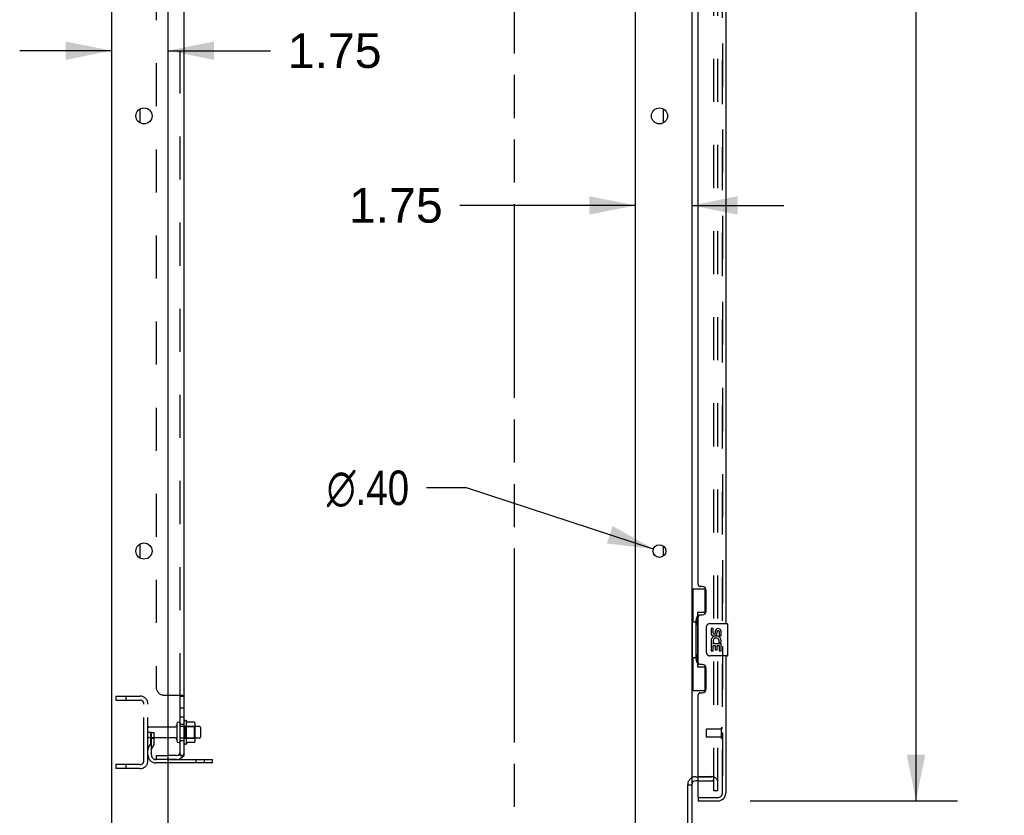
# Model space of a CAD drawing. Header units: inches. Extents: x 0 to 243, y 0 to 157.
# Tile 4 of 28: x 28 to 59, y 54 to 79. Entities that reach past the tile are written whole.
import ezdxf

# ---------------------------------------------------------------- set-up
doc = ezdxf.new("R2010")
doc.units = ezdxf.units.IN
doc.header["$LTSCALE"] = 13.357143
doc.header["$MEASUREMENT"] = 0
doc.linetypes.add('HIDDEN', pattern=[0.2, 0.1, -0.1])
doc.linetypes.add('PHANTOM', pattern=[0.8, 0.45, -0.05, 0.1, -0.05, 0.1, -0.05])
doc.layers.get('0').update_dxf_attribs({"linetype": 'CONTINUOUS'})
for name, color, linetype in [('DEFAULT_2', 8, 'HIDDEN'), ('DIMENSIONS', 7, 'CONTINUOUS'), ('DOOR_3_ASSEMBLY', 7, 'CONTINUOUS'), ('MAIN_DOOR_ASSEMBLY', 7, 'CONTINUOUS'), ('SUBPANELS', 7, 'CONTINUOUS')]:
    doc.layers.add(name, color=color, linetype=linetype)
doc.styles.get("Standard").update_dxf_attribs({"font": 'arial.ttf'})
doc.styles.add('TEXTSTYLE_1', font='gdt', dxfattribs={"width": 0.8})
doc.dimstyles.new('DIMSTYLE_1', dxfattribs={"dimtxt": 1.071429, "dimasz": 1.428571, "dimexe": 0.09, "dimexo": 0.07, "dimgap": 0.0375, "dimtad": 0, "dimtih": 1, "dimtoh": 1, "dimzin": 4, "dimdsep": 46, "dimtxsty": 'Standard', "dimblk": '_FILLED', "dimblk1": '_FILLED', "dimblk2": '_FILLED', "dimcen": 0.09, "dimazin": 1, "dimtfac": 1, "dimtdec": 3, "dimtofl": 0, "dimtmove": 0, "dimatfit": 3, "dimldrblk": '_FILLED', "dimfxl": 0, "dimtolj": 1, "dimtzin": 4, "dimarcsym": 0})
doc.dimstyles.new('DIMSTYLE_2', dxfattribs={"dimtxt": 1.071429, "dimasz": 1.428571, "dimexe": 0.09, "dimexo": 0.07, "dimgap": 0.09, "dimtad": 0, "dimtih": 1, "dimtoh": 1, "dimzin": 4, "dimdsep": 46, "dimtxsty": 'Standard', "dimblk": '_FILLED', "dimblk1": '_FILLED', "dimblk2": '_FILLED', "dimcen": 0.09, "dimazin": 1, "dimtfac": 1, "dimtdec": 3, "dimtofl": 0, "dimtmove": 0, "dimatfit": 1, "dimldrblk": '_FILLED', "dimfxl": 0, "dimtolj": 1, "dimtzin": 4, "dimarcsym": 0})

# ---------------------------------------------------------------- blocks, each defined once
blk = doc.blocks.new('_FILLED')
at = {"color": 0, "linetype": 'ByBlock'}
blk.add_solid([(0, 0), (-1, 0.2), (-1, -0.2)], dxfattribs=at)
blk = doc.blocks.new('*D11')
at = {"layer": 'DIMENSIONS', "color": 2, "linetype": 'Continuous'}
for p, q in [((51.022, 128.85), (57.459, 128.85)), ((56.173, 128.85), (56.173, 93.493)), ((56.173, 54.35), (56.173, 89.743)), ((51.022, 54.35), (57.459, 54.35))]:
    blk.add_line(p, q, dxfattribs=at)
at = {"layer": 'DIMENSIONS', "color": 2, "linetype": 'Continuous', "xscale": 1.4285714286, "yscale": 1.4285714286, "zscale": 1.4285714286}
for p, rotation in [((56.173, 128.85), 90), ((56.173, 54.35), 270)]:
    blk.add_blockref('_FILLED', p, dxfattribs=dict(at, rotation=rotation))
at = {"layer": 'DIMENSIONS', "color": 2, "linetype": 'Continuous', "insert": (56.173, 92.958), "char_height": 1.0714, "width": 5.48062, "attachment_point": 2, "line_spacing_factor": 0.9}
blk.add_mtext('74.50\\PDOORS', dxfattribs=at)
blk = doc.blocks.new('*D32')
at = {"layer": 'DIMENSIONS', "color": 2, "linetype": 'Continuous'}
for p, q in [((31.211, 77.623), (28.354, 77.623)), ((32.961, 77.623), (36.138, 77.623))]:
    blk.add_line(p, q, dxfattribs=at)
at = {"layer": 'DIMENSIONS', "color": 2, "linetype": 'Continuous', "xscale": 1.4285714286, "yscale": 1.4285714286, "zscale": 1.4285714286}
blk.add_blockref('_FILLED', (31.211, 77.623), dxfattribs=at)
at = {"layer": 'DIMENSIONS', "color": 2, "linetype": 'Continuous', "xscale": 1.4285714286, "yscale": 1.4285714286, "zscale": 1.4285714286, "rotation": 180}
blk.add_blockref('_FILLED', (32.961, 77.623), dxfattribs=at)
at = {"layer": 'DIMENSIONS', "color": 2, "linetype": 'Continuous', "insert": (36.674, 78.159), "char_height": 1.0714, "width": 2.91158, "attachment_point": 1, "line_spacing_factor": 0.9}
blk.add_mtext('1.75', dxfattribs=at)
blk = doc.blocks.new('*D33')
at = {"layer": 'DIMENSIONS', "color": 2, "linetype": 'Continuous'}
for p, q in [((42.226, 64.062), (40.976, 64.062)), ((48.023, 62.162), (42.226, 64.062))]:
    blk.add_line(p, q, dxfattribs=at)
at = {"layer": 'DIMENSIONS', "color": 2, "linetype": 'Continuous', "xscale": 1.4285714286, "yscale": 1.4285714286, "zscale": 1.4285714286, "rotation": 341.8522131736}
blk.add_blockref('_FILLED', (48.023, 62.162), dxfattribs=at)
at = {"layer": 'DIMENSIONS', "color": 2, "linetype": 'Continuous', "insert": (40.44, 64.598), "char_height": 1.07143, "width": 3.5077, "attachment_point": 3, "line_spacing_factor": 0.9, "style": 'TEXTSTYLE_1'}
blk.add_mtext('{\\fgdt;n}\\fArial;.40', dxfattribs=at)
blk = doc.blocks.new('*D34')
at = {"layer": 'DIMENSIONS', "color": 2, "linetype": 'Continuous'}
for p, q in [((47.461, 72.823), (42.019, 72.823)), ((49.211, 72.823), (52.068, 72.823))]:
    blk.add_line(p, q, dxfattribs=at)
at = {"layer": 'DIMENSIONS', "color": 2, "linetype": 'Continuous', "xscale": 1.4285714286, "yscale": 1.4285714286, "zscale": 1.4285714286}
blk.add_blockref('_FILLED', (47.461, 72.823), dxfattribs=at)
at = {"layer": 'DIMENSIONS', "color": 2, "linetype": 'Continuous', "xscale": 1.4285714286, "yscale": 1.4285714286, "zscale": 1.4285714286, "rotation": 180}
blk.add_blockref('_FILLED', (49.211, 72.823), dxfattribs=at)
at = {"layer": 'DIMENSIONS', "color": 2, "linetype": 'Continuous', "insert": (41.483, 73.359), "char_height": 1.0714, "width": 2.91158, "attachment_point": 3, "line_spacing_factor": 0.9}
blk.add_mtext('1.75', dxfattribs=at)

msp = doc.modelspace()

# ---------------------------------------------------------------- linework, layer by layer
at = {"color": 7, "linetype": 'PHANTOM'}
msp.add_line((43.711, 45.48), (43.711, 134.78), dxfattribs=at)
at = {"color": 7, "linetype": 'Continuous'}
for p, q in [((31.211, 47.725), (31.211, 131.475)), ((32.961, 49.725), (32.961, 128.1)), ((47.461, 128.1), (47.461, 49.725)), ((49.211, 128.319), (49.211, 54.881)), ((48.336, 75.384), (48.336, 75.817)), ((48.336, 61.947), (48.336, 62.253)), ((33.167, 56.641), (32.961, 56.641)), ((33.23, 56.74), (33.23, 56.211)), ((33.531, 56.119), (33.531, 56.831)), ((33.549, 56.799), (33.549, 56.799)), ((33.776, 56.794), (33.557, 56.794)), ((33.777, 56.794), (33.776, 56.794)), ((33.797, 56.219), (33.797, 56.731)), ((33.931, 56.658), (33.797, 56.658)), ((33.961, 56.628), (33.961, 56.322)), ((33.167, 56.309), (32.961, 56.309)), ((33.931, 56.292), (33.797, 56.292)), ((33.776, 56.156), (33.557, 56.156)), ((34.336, 55.527), (34.336, 55.631)), ((34.336, 55.527), (32.961, 55.527)), ((49.336, 55.1), (49.415, 55.1)), ((49.086, 47.85), (49.086, 54.844)), ((49.092, 54.85), (49.211, 54.85)), ((49.211, 54.85), (49.211, 47.85)), ((49.415, 54.975), (49.336, 54.975))]:
    msp.add_line(p, q, dxfattribs=at)
at = {"color": 3, "linetype": 'Continuous'}
for p, q in [((32.086, 75.817), (32.086, 75.384)), ((32.086, 62.317), (32.086, 61.884)), ((32.961, 55.631), (34.336, 55.631))]:
    msp.add_line(p, q, dxfattribs=at)
at = {"color": 7, "linetype": 'Continuous'}
for points in [[(33.557, 56.794), (33.556, 56.794), (33.555, 56.794), (33.554, 56.795), (33.553, 56.795), (33.552, 56.795), (33.552, 56.796), (33.551, 56.796), (33.551, 56.796), (33.551, 56.797), (33.55, 56.797), (33.55, 56.797), (33.55, 56.798), (33.549, 56.798), (33.549, 56.798), (33.549, 56.798), (33.549, 56.799), (33.549, 56.799)], [(33.785, 56.788), (33.784, 56.789), (33.783, 56.791), (33.782, 56.792), (33.78, 56.793), (33.779, 56.793), (33.777, 56.794)], [(33.549, 56.151), (33.549, 56.151), (33.549, 56.151), (33.549, 56.152), (33.549, 56.152), (33.549, 56.152), (33.55, 56.153), (33.55, 56.153), (33.55, 56.153), (33.551, 56.153), (33.551, 56.154), (33.551, 56.154), (33.552, 56.155), (33.552, 56.155), (33.553, 56.155), (33.554, 56.156), (33.555, 56.156), (33.556, 56.156), (33.557, 56.156)], [(33.785, 56.162), (33.784, 56.161), (33.783, 56.159), (33.782, 56.158), (33.78, 56.157), (33.779, 56.157), (33.777, 56.156), (33.776, 56.156)]]:
    msp.add_lwpolyline(points, dxfattribs=at)
for centre, radius in [((32.211, 75.6), 0.25), ((48.211, 75.6), 0.25), ((32.211, 62.1), 0.25), ((48.211, 62.1), 0.198)]:
    msp.add_circle(centre, radius, dxfattribs=at)
for centre, radius, start, end in [((33.499, 56.809), 0.0384, 34.4497, 180), ((33.167, 56.704), 0.0625, 270, 360), ((33.283, 56.74), 0.053, 0, 180), ((32.931, 56.475), 0.698, 27.6814, 30.6631), ((33.656, 56.731), 0.141, 0, 23.95), ((33.931, 56.628), 0.03, 0, 90), ((33.167, 56.247), 0.0625, 0, 90), ((33.931, 56.322), 0.03, 270, 360), ((33.283, 56.211), 0.053, 180, 360), ((33.499, 56.141), 0.0384, 180, 325.5503), ((32.931, 56.475), 0.698, 329.3369, 332.3186), ((33.656, 56.219), 0.141, 336.05, 360), ((49.336, 54.85), 0.125, 90, 180)]:
    msp.add_arc(centre, radius, start, end, dxfattribs=at)
at = {"color": 3, "linetype": 'Continuous'}
msp.add_arc((49.336, 54.85), 0.25, 90, 119.6193, dxfattribs=at)
at = {"layer": 'DEFAULT_2', "color": 8, "linetype": 'HIDDEN'}
for p, q in [((49.898, 54.663), (49.898, 128.538)), ((50.023, 54.663), (50.023, 128.538)), ((31.336, 57.6), (32.086, 57.6)), ((31.336, 57.6), (31.336, 57.475)), ((31.336, 57.475), (32.086, 57.475)), ((31.648, 57.6), (31.648, 57.475)), ((32.211, 55.6), (32.211, 57.35)), ((32.336, 55.6), (32.336, 57.35)), ((32.961, 56.641), (32.366, 56.641)), ((33.336, 56.211), (33.336, 56.74)), ((33.797, 56.658), (33.336, 56.658)), ((33.461, 56.141), (33.461, 56.809)), ((33.481, 56.659), (33.461, 56.679)), ((33.481, 56.659), (33.777, 56.659)), ((33.481, 56.659), (33.481, 56.292)), ((33.777, 56.659), (33.797, 56.679)), ((33.777, 56.292), (33.777, 56.659)), ((32.44, 56.475), (32.336, 56.475)), ((32.961, 56.309), (32.366, 56.309)), ((32.426, 56.135), (32.426, 56.475)), ((32.426, 56.3), (32.53, 56.3)), ((32.44, 56.475), (32.53, 56.475)), ((32.44, 55.774), (32.44, 56.475)), ((32.53, 56.135), (32.53, 56.475)), ((33.797, 56.292), (33.336, 56.292)), ((33.481, 56.292), (33.461, 56.272)), ((33.481, 56.292), (33.777, 56.292)), ((33.777, 56.292), (33.797, 56.272)), ((32.424, 56.129), (32.375, 56.061)), ((32.508, 56.068), (32.459, 56)), ((32.961, 55.631), (32.582, 55.631)), ((33.833, 55.527), (33.833, 55.631)), ((34.089, 55.527), (34.089, 55.631)), ((32.086, 55.475), (31.336, 55.475)), ((31.336, 55.475), (31.336, 55.35)), ((32.086, 55.35), (31.336, 55.35)), ((31.648, 55.475), (31.648, 55.35)), ((32.961, 55.527), (32.582, 55.527)), ((49.336, 55.1), (49.836, 55.1)), ((49.836, 55.1), (49.415, 55.1)), ((49.415, 54.975), (49.836, 54.975)), ((50.023, 54.663), (49.898, 54.663)), ((50.023, 54.663), (49.898, 54.663))]:
    msp.add_line(p, q, dxfattribs=at)
for centre, radius, start, end in [((32.086, 57.35), 0.25, 0, 90), ((32.086, 57.35), 0.125, 0, 90), ((32.366, 56.611), 0.03, 90, 180), ((32.366, 56.339), 0.03, 180, 270), ((32.544, 55.939), 0.208, 144.2461, 180), ((32.416, 56.135), 0.01, 324.2461, 360), ((32.544, 55.939), 0.104, 144.2461, 180), ((32.416, 56.135), 0.114, 324.2461, 360), ((32.582, 55.774), 0.246, 180, 270), ((32.582, 55.774), 0.142, 180, 270), ((32.086, 55.6), 0.25, 270, 360), ((32.086, 55.6), 0.125, 270, 360), ((49.336, 54.85), 0.25, 119.6193, 180), ((49.836, 54.913), 0.188, 0, 90), ((49.836, 54.913), 0.0625, 0, 90)]:
    msp.add_arc(centre, radius, start, end, dxfattribs=at)
at = {"layer": 'DOOR_3_ASSEMBLY', "color": 8, "linetype": 'HIDDEN'}
for p, q in [((50.165, 54.597), (50.165, 128.604)), ((49.665, 56.568), (49.665, 56.34)), ((50.122, 56.578), (49.675, 56.578)), ((50.122, 56.596), (50.122, 56.312)), ((50.122, 56.33), (49.675, 56.33)), ((49.435, 54.454), (50.022, 54.454))]:
    msp.add_line(p, q, dxfattribs=at)
at = {"layer": 'DOOR_3_ASSEMBLY', "color": 3, "linetype": 'Continuous'}
for p, q in [((50.269, 80.35), (50.269, 59.85)), ((49.415, 61.058), (49.415, 79.143)), ((49.535, 60.998), (49.475, 60.998)), ((49.665, 60.248), (49.665, 60.868)), ((49.415, 58.643), (49.415, 60.058)), ((49.475, 60.118), (49.535, 60.118)), ((50.269, 58.85), (50.269, 54.597)), ((49.535, 58.583), (49.475, 58.583)), ((49.665, 57.833), (49.665, 58.453)), ((49.415, 54.474), (49.415, 57.643)), ((49.475, 57.703), (49.535, 57.703)), ((49.415, 54.35), (50.022, 54.35))]:
    msp.add_line(p, q, dxfattribs=at)
at = {"layer": 'DOOR_3_ASSEMBLY', "color": 7, "linetype": 'Continuous'}
for p, q in [((49.211, 60.925), (49.651, 60.925)), ((49.25, 60.925), (49.25, 59.9)), ((49.615, 60.925), (49.615, 60.145)), ((49.228, 59.9), (49.351, 59.9)), ((49.228, 59.9), (49.228, 58.8)), ((49.351, 59.93), (49.351, 59.951)), ((49.351, 58.8), (49.351, 59.9)), ((49.615, 60.19), (49.388, 60.19)), ((49.388, 60.19), (49.388, 58.51)), ((49.674, 58.95), (49.674, 59.75)), ((49.774, 59.85), (50.314, 59.85)), ((49.874, 59.696), (49.811, 59.696)), ((49.811, 59.696), (49.811, 59.56)), ((49.874, 59.56), (49.874, 59.696)), ((49.939, 59.622), (49.94, 59.553)), ((50, 59.56), (50, 59.602)), ((50.063, 59.602), (50.063, 59.465)), ((50.126, 59.465), (50.126, 59.602)), ((50.329, 58.865), (50.329, 59.835)), ((50.063, 59.465), (50.126, 59.465)), ((49.83, 59.235), (49.811, 59.235)), ((49.811, 59.235), (49.811, 59.004)), ((49.811, 59.004), (49.874, 59.004)), ((49.864, 59.235), (49.892, 59.254)), ((49.864, 59.235), (50.126, 59.235)), ((49.874, 59.172), (49.94, 59.172)), ((49.874, 59.004), (49.874, 59.172)), ((49.94, 59.172), (49.94, 59.036)), ((49.94, 59.036), (50, 59.036)), ((50, 59.172), (50.063, 59.172)), ((50, 59.036), (50, 59.172)), ((50.055, 59.271), (50.113, 59.246)), ((50.063, 59.172), (50.063, 59.004)), ((50.063, 59.004), (50.126, 59.004)), ((50.126, 59.004), (50.126, 59.235)), ((49.228, 58.8), (49.351, 58.8)), ((49.25, 58.8), (49.25, 57.775)), ((49.351, 58.749), (49.351, 58.77)), ((50.314, 58.85), (49.774, 58.85)), ((49.388, 58.51), (49.615, 58.51)), ((49.615, 58.555), (49.615, 57.775)), ((49.211, 57.775), (49.651, 57.775)), ((49.415, 54.454), (49.435, 54.454)), ((49.415, 54.454), (49.415, 54.35))]:
    msp.add_line(p, q, dxfattribs=at)
for points in [[(49.388, 60.166), (49.388, 60.163), (49.389, 60.159), (49.389, 60.155), (49.391, 60.151), (49.392, 60.146), (49.394, 60.141), (49.397, 60.136), (49.4, 60.13), (49.403, 60.123), (49.407, 60.116), (49.411, 60.109), (49.416, 60.101), (49.422, 60.093), (49.424, 60.089)], [(49.674, 59.75), (49.674, 59.756), (49.675, 59.763), (49.676, 59.769), (49.677, 59.775), (49.679, 59.781), (49.681, 59.786)], [(49.681, 58.914), (49.679, 58.92), (49.677, 58.925), (49.676, 58.931), (49.675, 58.938), (49.674, 58.944), (49.674, 58.95)], [(49.424, 58.611), (49.422, 58.607), (49.416, 58.599), (49.411, 58.591), (49.407, 58.584), (49.403, 58.577), (49.4, 58.571), (49.397, 58.565), (49.394, 58.559), (49.392, 58.554), (49.391, 58.549), (49.389, 58.545), (49.389, 58.541), (49.388, 58.537), (49.388, 58.534)]]:
    msp.add_lwpolyline(points, dxfattribs=at)
at = {"layer": 'DOOR_3_ASSEMBLY', "color": 3, "linetype": 'Continuous'}
for centre, radius, start, end in [((49.475, 61.058), 0.06, 180, 270), ((49.535, 60.868), 0.13, 0, 90), ((49.535, 60.248), 0.13, 270, 360), ((49.475, 60.058), 0.06, 90, 180), ((49.475, 58.643), 0.06, 180, 270), ((49.535, 58.453), 0.13, 0, 90), ((49.535, 57.833), 0.13, 270, 360), ((49.475, 57.643), 0.06, 90, 180), ((49.435, 54.474), 0.02, 180, 270), ((50.022, 54.597), 0.246, 270, 360)]:
    msp.add_arc(centre, radius, start, end, dxfattribs=at)
at = {"layer": 'DOOR_3_ASSEMBLY', "color": 7, "linetype": 'Continuous'}
for centre, radius, start, end in [((49.774, 59.75), 0.1, 90, 158.7946), ((50.032, 59.602), 0.0943, 68.6999, 167.4338), ((50.032, 59.602), 0.0314, 0, 180.0485), ((50.032, 59.602), 0.0943, 0, 68.6704), ((50.314, 59.835), 0.015, 0, 90), ((49.906, 59.56), 0.0943, 180, 360), ((49.965, 59.308), 0.154, 161.4199, 206.1963), ((49.969, 59.308), 0.157, 336.5966, 161.8791), ((49.906, 59.56), 0.0314, 180, 261.2295), ((49.969, 59.308), 0.0943, 336.5966, 215.1122), ((49.905, 59.564), 0.0362, 263.4285, 341.7628), ((49.969, 59.308), 0.157, 205.737, 207.8532), ((49.774, 58.95), 0.1, 201.205, 270), ((50.314, 58.865), 0.015, 270, 360)]:
    msp.add_arc(centre, radius, start, end, dxfattribs=at)
at = {"layer": 'DOOR_3_ASSEMBLY', "color": 8, "linetype": 'HIDDEN'}
for centre, radius, start, end in [((49.675, 56.568), 0.01, 90, 180), ((50.143, 56.596), 0.0215, 0, 180), ((49.675, 56.34), 0.01, 180, 270), ((50.143, 56.312), 0.0215, 180, 360), ((50.022, 54.597), 0.142, 270, 360)]:
    msp.add_arc(centre, radius, start, end, dxfattribs=at)
at = {"layer": 'DOOR_3_ASSEMBLY', "color": 7, "linetype": 'Continuous'}
for centre, start_param, end_param in [((49.455, 59.941), 0.699287, 1.51401), ((49.455, 59.941), -4.655602, -3.84088), ((49.455, 58.76), 0.699287, 1.51401), ((49.455, 58.76), -4.655602, -3.84088)]:
    msp.add_ellipse(centre, major_axis=(0, 0.18), ratio=0.579493, start_param=start_param, end_param=end_param, dxfattribs=at)
at = {"layer": 'MAIN_DOOR_ASSEMBLY', "color": 8, "linetype": 'HIDDEN'}
for p, q in [((50.165, 128.604), (50.165, 54.597)), ((49.435, 54.454), (50.022, 54.454))]:
    msp.add_line(p, q, dxfattribs=at)
msp.add_arc((50.022, 54.597), 0.142, 270, 360, dxfattribs=at)
at = {"layer": 'SUBPANELS', "color": 3, "linetype": 'Continuous'}
for p, q in [((33.461, 55.756), (33.461, 127.444)), ((32.961, 57.631), (33.407, 57.631))]:
    msp.add_line(p, q, dxfattribs=at)
at = {"layer": 'SUBPANELS', "color": 8, "linetype": 'HIDDEN'}
for p, q in [((33.336, 57.596), (33.336, 125.604)), ((32.586, 125.319), (32.586, 57.881)), ((32.836, 57.631), (32.961, 57.631)), ((33.31, 57.628), (33.31, 57.626)), ((33.31, 57.624), (33.311, 57.622)), ((33.311, 57.621), (33.312, 57.621)), ((33.312, 57.62), (33.313, 57.619)), ((33.314, 57.618), (33.314, 57.617)), ((33.32, 57.613), (33.32, 57.613)), ((33.321, 57.612), (33.322, 57.611)), ((33.325, 57.609), (33.327, 57.608)), ((33.335, 57.6), (33.335, 57.599)), ((33.335, 57.599), (33.336, 57.598)), ((33.336, 57.598), (33.336, 57.596)), ((33.434, 57.618), (33.435, 57.617)), ((33.438, 57.616), (33.438, 57.616)), ((33.448, 57.611), (33.451, 57.609)), ((33.336, 57.234), (33.461, 57.234)), ((33.336, 56.953), (33.461, 56.953)), ((33.336, 56.725), (33.461, 56.725)), ((33.336, 56.225), (33.461, 56.225)), ((32.586, 55.756), (32.961, 55.756)), ((32.586, 55.756), (32.586, 55.631)), ((33.224, 55.631), (32.586, 55.631)), ((33.36, 55.756), (33.31, 55.797)), ((33.316, 55.786), (33.316, 55.786)), ((33.318, 55.784), (33.32, 55.782)), ((33.318, 55.784), (33.318, 55.784)), ((33.321, 55.78), (33.322, 55.78)), ((33.323, 55.778), (33.324, 55.777)), ((33.332, 55.779), (33.332, 55.779)), ((33.332, 55.779), (33.332, 55.779)), ((33.332, 55.779), (33.333, 55.779)), ((33.332, 55.779), (33.333, 55.778)), ((33.333, 55.778), (33.333, 55.779)), ((33.333, 55.779), (33.333, 55.778)), ((33.334, 55.778), (33.333, 55.778)), ((33.333, 55.778), (33.334, 55.778)), ((33.335, 55.777), (33.334, 55.778)), ((33.335, 55.778), (33.334, 55.778)), ((33.334, 55.778), (33.334, 55.777)), ((33.334, 55.778), (33.335, 55.777)), ((33.334, 55.777), (33.335, 55.777)), ((33.336, 55.777), (33.335, 55.777)), ((33.335, 55.777), (33.335, 55.777)), ((33.335, 55.777), (33.336, 55.776)), ((33.337, 55.776), (33.336, 55.777)), ((33.336, 55.777), (33.336, 55.777)), ((33.336, 55.758), (33.336, 55.756)), ((33.338, 55.776), (33.337, 55.776)), ((33.338, 55.776), (33.337, 55.776)), ((33.339, 55.775), (33.338, 55.776)), ((33.34, 55.774), (33.339, 55.775)), ((33.34, 55.775), (33.339, 55.775)), ((33.341, 55.774), (33.34, 55.775)), ((33.342, 55.774), (33.341, 55.774)), ((33.343, 55.773), (33.342, 55.774)), ((33.344, 55.772), (33.343, 55.773)), ((33.343, 55.773), (33.343, 55.773)), ((33.345, 55.772), (33.344, 55.772)), ((33.347, 55.771), (33.345, 55.772)), ((33.346, 55.772), (33.345, 55.772)), ((33.348, 55.771), (33.346, 55.772)), ((33.348, 55.771), (33.347, 55.771)), ((33.349, 55.77), (33.348, 55.771)), ((33.35, 55.77), (33.349, 55.77)), ((33.351, 55.769), (33.35, 55.77)), ((33.352, 55.769), (33.351, 55.77)), ((33.353, 55.769), (33.352, 55.769)), ((33.354, 55.768), (33.353, 55.769)), ((33.355, 55.768), (33.354, 55.768)), ((33.356, 55.767), (33.355, 55.768)), ((33.357, 55.767), (33.356, 55.767)), ((33.358, 55.766), (33.357, 55.767)), ((33.359, 55.766), (33.358, 55.767)), ((33.36, 55.766), (33.359, 55.766)), ((33.361, 55.765), (33.36, 55.766)), ((33.362, 55.765), (33.361, 55.765)), ((33.363, 55.765), (33.362, 55.765)), ((33.364, 55.764), (33.363, 55.765)), ((33.365, 55.764), (33.364, 55.764)), ((33.367, 55.763), (33.365, 55.764)), ((33.366, 55.764), (33.365, 55.764)), ((33.368, 55.763), (33.366, 55.763)), ((33.369, 55.763), (33.367, 55.763)), ((33.37, 55.762), (33.368, 55.763)), ((33.371, 55.762), (33.369, 55.763)), ((33.371, 55.762), (33.37, 55.762)), ((33.372, 55.762), (33.371, 55.762)), ((33.373, 55.761), (33.372, 55.762)), ((33.375, 55.761), (33.373, 55.761)), ((33.374, 55.761), (33.373, 55.761)), ((33.376, 55.761), (33.374, 55.761)), ((33.376, 55.76), (33.375, 55.761)), ((33.377, 55.76), (33.376, 55.76)), ((33.378, 55.76), (33.377, 55.76)), ((33.38, 55.759), (33.378, 55.76)), ((33.379, 55.76), (33.378, 55.76)), ((33.381, 55.759), (33.379, 55.759)), ((33.381, 55.759), (33.38, 55.759)), ((33.382, 55.759), (33.381, 55.759)), ((33.383, 55.759), (33.382, 55.759)), ((33.384, 55.758), (33.383, 55.759)), ((33.384, 55.758), (33.383, 55.758)), ((33.385, 55.758), (33.384, 55.758)), ((33.386, 55.758), (33.385, 55.758)), ((33.387, 55.758), (33.386, 55.758)), ((33.387, 55.758), (33.386, 55.758)), ((33.388, 55.757), (33.387, 55.758)), ((33.389, 55.757), (33.388, 55.757)), ((33.39, 55.757), (33.389, 55.757)), ((33.389, 55.757), (33.389, 55.757)), ((33.391, 55.757), (33.39, 55.757)), ((33.392, 55.757), (33.391, 55.757)), ((33.391, 55.757), (33.391, 55.757)), ((33.393, 55.757), (33.392, 55.757)), ((33.393, 55.757), (33.392, 55.757)), ((33.392, 55.756), (33.396, 55.756)), ((33.394, 55.756), (33.393, 55.757)), ((33.395, 55.756), (33.394, 55.756)), ((33.394, 55.756), (33.394, 55.756)), ((33.396, 55.756), (33.395, 55.756)), ((33.395, 55.756), (33.395, 55.756)), ((33.395, 55.756), (33.395, 55.756)), ((33.396, 55.756), (33.396, 55.756)), ((33.396, 55.756), (33.396, 55.756)), ((33.396, 55.756), (33.396, 55.756)), ((33.438, 55.736), (33.438, 55.736))]:
    msp.add_line(p, q, dxfattribs=at)
at = {"layer": 'SUBPANELS', "color": 7, "linetype": 'Continuous'}
for p, q in [((33.336, 57.596), (33.461, 57.596)), ((33.336, 55.756), (33.336, 57.596)), ((33.224, 55.756), (32.961, 55.756)), ((33.336, 55.756), (33.461, 55.756)), ((33.407, 55.718), (33.36, 55.756))]:
    msp.add_line(p, q, dxfattribs=at)
at = {"layer": 'SUBPANELS', "color": 8, "linetype": 'HIDDEN'}
for points in [[(33.31, 57.631), (33.31, 57.629), (33.31, 57.627), (33.31, 57.626), (33.31, 57.624)], [(33.31, 57.629), (33.31, 57.628), (33.31, 57.626), (33.31, 57.625), (33.311, 57.623), (33.311, 57.621), (33.312, 57.62), (33.313, 57.618), (33.315, 57.617), (33.316, 57.616), (33.318, 57.614)], [(33.31, 57.625), (33.311, 57.623), (33.311, 57.621)], [(33.314, 57.617), (33.316, 57.616), (33.318, 57.614), (33.32, 57.613)], [(33.315, 57.617), (33.316, 57.616), (33.318, 57.614)], [(33.327, 57.608), (33.329, 57.606), (33.331, 57.605), (33.332, 57.603), (33.334, 57.602), (33.335, 57.6), (33.335, 57.599)], [(33.328, 57.607), (33.33, 57.606), (33.332, 57.604), (33.333, 57.602), (33.334, 57.601)], [(33.329, 57.606), (33.331, 57.605), (33.332, 57.603), (33.334, 57.602)], [(33.335, 57.599), (33.336, 57.597), (33.336, 57.596)], [(33.335, 57.599), (33.336, 57.597), (33.336, 57.596)], [(33.407, 57.631), (33.409, 57.63), (33.411, 57.628), (33.414, 57.627), (33.417, 57.625), (33.42, 57.623), (33.424, 57.622), (33.428, 57.62)], [(33.407, 57.631), (33.409, 57.63), (33.411, 57.628), (33.414, 57.627), (33.417, 57.625)], [(33.409, 57.63), (33.412, 57.628), (33.415, 57.626)], [(33.445, 57.613), (33.448, 57.611), (33.451, 57.61), (33.453, 57.608), (33.456, 57.606), (33.457, 57.604), (33.459, 57.602), (33.46, 57.6), (33.46, 57.599), (33.461, 57.597), (33.461, 57.596)], [(33.448, 57.611), (33.451, 57.61), (33.453, 57.608)], [(33.453, 57.608), (33.456, 57.606), (33.457, 57.604), (33.459, 57.602), (33.46, 57.6), (33.46, 57.599)], [(33.454, 57.607), (33.456, 57.605), (33.458, 57.603), (33.46, 57.601), (33.46, 57.599), (33.461, 57.598), (33.461, 57.596)], [(33.46, 57.599), (33.461, 57.597), (33.461, 57.596)], [(33.31, 55.796), (33.31, 55.796), (33.31, 55.795), (33.31, 55.794), (33.311, 55.793), (33.311, 55.792), (33.312, 55.79), (33.313, 55.789), (33.315, 55.787)], [(33.325, 55.776), (33.327, 55.773), (33.329, 55.771), (33.331, 55.769)], [(33.331, 55.769), (33.332, 55.766), (33.334, 55.764), (33.335, 55.762), (33.335, 55.76), (33.336, 55.758), (33.336, 55.756)], [(33.333, 55.779), (33.332, 55.779), (33.332, 55.779)], [(33.332, 55.779), (33.332, 55.779), (33.332, 55.779), (33.332, 55.779)], [(33.332, 55.779), (33.332, 55.779), (33.332, 55.779)], [(33.392, 55.756), (33.393, 55.756), (33.393, 55.756), (33.394, 55.756)], [(33.395, 55.756), (33.395, 55.756), (33.395, 55.756), (33.396, 55.756)], [(33.407, 55.718), (33.409, 55.72), (33.411, 55.722), (33.414, 55.724), (33.417, 55.726), (33.42, 55.728), (33.424, 55.73), (33.428, 55.731), (33.431, 55.733)], [(33.445, 55.739), (33.448, 55.741), (33.451, 55.742), (33.453, 55.744), (33.456, 55.746), (33.457, 55.748), (33.459, 55.75), (33.46, 55.751), (33.46, 55.753), (33.461, 55.755)]]:
    msp.add_lwpolyline(points, dxfattribs=at)
at = {"layer": 'SUBPANELS', "color": 7, "linetype": 'Continuous'}
for points in [[(33.31, 57.631), (33.31, 57.629), (33.31, 57.627), (33.31, 57.626), (33.31, 57.624), (33.311, 57.622), (33.312, 57.621), (33.313, 57.619), (33.314, 57.617), (33.316, 57.616), (33.318, 57.614), (33.32, 57.613), (33.322, 57.611), (33.326, 57.609)], [(33.326, 57.609), (33.328, 57.607), (33.33, 57.606), (33.332, 57.604), (33.333, 57.602), (33.334, 57.601), (33.335, 57.599), (33.336, 57.598), (33.336, 57.596)], [(33.31, 55.797), (33.31, 55.796), (33.31, 55.796), (33.31, 55.795), (33.31, 55.794), (33.311, 55.792), (33.312, 55.791), (33.313, 55.789), (33.314, 55.788), (33.316, 55.786), (33.318, 55.784), (33.322, 55.78)], [(33.322, 55.78), (33.324, 55.777), (33.326, 55.775), (33.328, 55.773), (33.33, 55.77), (33.332, 55.767)], [(33.332, 55.767), (33.333, 55.765), (33.334, 55.763), (33.335, 55.76), (33.336, 55.758)]]:
    msp.add_lwpolyline(points, dxfattribs=at)
at = {"layer": 'SUBPANELS', "color": 3, "linetype": 'Continuous'}
for points in [[(33.407, 57.631), (33.409, 57.63), (33.412, 57.628), (33.415, 57.626), (33.418, 57.624), (33.422, 57.623), (33.426, 57.621), (33.434, 57.618)], [(33.434, 57.618), (33.438, 57.616), (33.442, 57.614), (33.445, 57.613), (33.448, 57.611), (33.451, 57.609), (33.454, 57.607), (33.456, 57.605), (33.458, 57.603), (33.46, 57.601), (33.46, 57.599), (33.461, 57.598), (33.461, 57.596)], [(33.407, 55.718), (33.409, 55.72), (33.412, 55.723), (33.415, 55.725), (33.418, 55.727), (33.422, 55.729), (33.426, 55.731), (33.43, 55.733)], [(33.43, 55.733), (33.438, 55.736), (33.442, 55.738), (33.445, 55.739), (33.448, 55.741), (33.451, 55.743), (33.454, 55.745), (33.456, 55.747), (33.458, 55.749), (33.46, 55.751), (33.46, 55.753), (33.461, 55.755), (33.461, 55.756)]]:
    msp.add_lwpolyline(points, dxfattribs=at)
at = {"layer": 'SUBPANELS', "color": 8, "linetype": 'HIDDEN'}
for centre, radius, start, end in [((32.836, 57.881), 0.25, 180, 270), ((33.224, 55.868), 0.237, 320.5658, 360)]:
    msp.add_arc(centre, radius, start, end, dxfattribs=at)
at = {"layer": 'SUBPANELS', "color": 7, "linetype": 'Continuous'}
msp.add_arc((33.224, 55.868), 0.112, 270, 360, dxfattribs=at)
at = {"layer": 'SUBPANELS', "color": 3, "linetype": 'Continuous'}
msp.add_arc((33.224, 55.868), 0.237, 270, 320.5658, dxfattribs=at)

# ---------------------------------------------------------------- dimensions: what is measured, and where the dimension line sits
at = {"layer": 'DIMENSIONS', "color": 2, "linetype": 'Continuous'}
dim = msp.add_linear_dim(base=(56.173, 128.85), p1=(50.952, 54.35), p2=(50.952, 128.85), angle=90, text='<>\\PDOORS', dimstyle='DIMSTYLE_1', dxfattribs=at)
dim.commit()
dim.dimension.update_dxf_attribs({"geometry": '*D11', "text_midpoint": (56.173, 91.618), "dimtype": 160})
dim = msp.add_linear_dim(base=(31.211, 77.623), p1=(32.961, 49.725), p2=(31.211, 47.725), angle=180, dimstyle='DIMSTYLE_1', dxfattribs=at)
dim.commit()
dim.dimension.update_dxf_attribs({"geometry": '*D32', "text_midpoint": (38.18, 77.617), "dimtype": 160})
dim = msp.add_linear_dim(base=(49.211, 72.823), p1=(47.461, 49.725), p2=(49.211, 54.881), dimstyle='DIMSTYLE_1', dxfattribs=at)
dim.commit()
dim.dimension.update_dxf_attribs({"geometry": '*D34', "text_midpoint": (40.078, 72.817), "dimtype": 160})
dim = msp.add_diameter_dim_2p(p1=(48.0232, 62.1616), p2=(48.3985, 62.0385), text='%%c<>', dimstyle='DIMSTYLE_2', override={"dimpost": '<>'}, dxfattribs=at)
dim.commit()
dim.dimension.update_dxf_attribs({"geometry": '*D33', "text_midpoint": (38.6859, 64.0619), "dimtype": 163})

doc.saveas('drawing.dxf')
